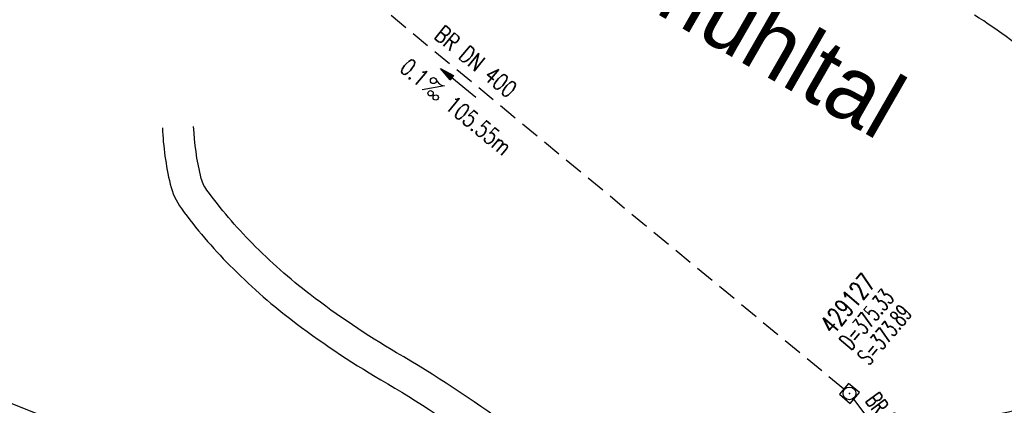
# Model space of a CAD drawing. Extents: x 450316 to 454644, y 428795 to 436505.
# Tile 24 of 256: x 453938 to 454042, y 429263 to 429304. Entities that reach past the tile are written whole.
import ezdxf
from ezdxf.enums import TextEntityAlignment as Align

# ---------------------------------------------------------------- set-up
doc = ezdxf.new("R2010")
doc.units = 0
doc.header["$LTSCALE"] = 2
doc.header["$MEASUREMENT"] = 0
for name, pattern in [('ACHSE', [5.5, 4, -0.5, 0.5, -0.5]), ('AUSGEZOGEN', [0]), ('GESTRICH-X2', [1.5, 1, -0.5])]:
    doc.linetypes.add(name, pattern=pattern)
doc.layers.get('0').update_dxf_attribs({"linetype": 'CONTINUOUS'})
for name, color, linetype in [('ACHSETOP', 1, 'ACHSE'), ('FBR', 8, 'CONTINUOUS'), ('KANAL', 7, 'GESTRICH-X2'), ('PFEIL', 7, 'CONTINUOUS'), ('SCHACHTNR', 6, 'CONTINUOUS'), ('SCHRIFT', 7, 'AUSGEZOGEN'), ('SCHSYMBOL', 7, 'CONTINUOUS'), ('TEXTO', 4, 'CONTINUOUS'), ('TEXTU', 4, 'CONTINUOUS'), ('WEG', 8, 'AUSGEZOGEN')]:
    doc.layers.add(name, color=color, linetype=linetype)
doc.styles.add('ROMANS', font='romans.shx', dxfattribs={"width": 0.8})
doc.styles.add('UNIR-O', font='unir_o.shx', dxfattribs={"height": 2.5})

# ---------------------------------------------------------------- blocks, each defined once
blk = doc.blocks.new('20')
blk.add_lwpolyline([(-0.75, -0.75), (0.75, -0.75), (0.75, 0.75), (-0.75, 0.75)], close=True)
blk.add_circle((0, 0), 0.676)
blk.add_point((0, 0))
blk = doc.blocks.new('PROM')
blk.add_line((1.57, 1.82), (0.02, 0.02))
for centre, radius in [((0.32, 1.51), 0.317), ((0.94, 0.29), 0.283), ((1.64, 0.29), 0.283)]:
    blk.add_circle(centre, radius)
blk.add_arc((0.99, 2.68), 1.03, 239.1414, 303.3549)
blk = doc.blocks.new('PFEIL2')
at = {"color": 0}
for p, q in [((0.88, 0), (-2.4, -0.01)), ((0.88, -0.27), (0.88, 0.28)), ((0.88, 0.28), (2.43, 0.01)), ((0.91, 0.27), (0.88, 0.26)), ((0.97, 0.26), (0.88, 0.25)), ((1.02, 0.25), (0.88, 0.23)), ((1.07, 0.24), (0.88, 0.21)), ((1.13, 0.23), (0.88, 0.19)), ((1.18, 0.22), (0.88, 0.17)), ((1.24, 0.21), (0.88, 0.15)), ((1.29, 0.21), (0.88, 0.14)), ((1.34, 0.2), (0.88, 0.12)), ((1.4, 0.19), (0.88, 0.1)), ((1.45, 0.18), (0.88, 0.08)), ((1.51, 0.17), (0.88, 0.06)), ((1.56, 0.16), (0.88, 0.04)), ((1.61, 0.15), (0.88, 0.02)), ((1.67, 0.14), (0.88, 0.01)), ((1.72, 0.13), (0.88, -0.01)), ((1.78, 0.12), (0.88, -0.03)), ((1.83, 0.11), (0.88, -0.05)), ((1.88, 0.1), (0.88, -0.07)), ((1.94, 0.09), (0.88, -0.09)), ((2.05, 0.08), (0.88, -0.12)), ((1.99, 0.08), (0.88, -0.11)), ((2.1, 0.07), (0.88, -0.14)), ((2.15, 0.06), (0.88, -0.16)), ((2.21, 0.05), (0.88, -0.18)), ((2.26, 0.04), (0.88, -0.2)), ((2.32, 0.03), (0.88, -0.22)), ((2.37, 0.02), (0.88, -0.23)), ((2.42, 0.01), (0.88, -0.25)), ((2.43, 0.01), (0.88, -0.27))]:
    blk.add_line(p, q, dxfattribs=at)

msp = doc.modelspace()

# ---------------------------------------------------------------- linework, layer by layer
at = {"layer": 'ACHSETOP', "flags": 128}
msp.add_lwpolyline([(452882.25, 430569.49), (452879.03, 430544.7), (452876.58, 430519.82), (452874.91, 430494.88), (452874.02, 430469.89), (452873.92, 430444.9), (452874.59, 430419.91), (452876.05, 430394.95), (452878.29, 430370.05), (452881.31, 430345.23), (452885.25, 430320.53), (452889.66, 430295.95), (452894.99, 430271.52), (452901.08, 430247.28), (452903.96, 430236.83), (452907.81, 430223.2), (452914.61, 430199.14), (452921.4, 430175.08), (452928.2, 430151.02), (452934.99, 430126.97), (452941.79, 430102.91), (452948.59, 430078.85), (452955.39, 430054.79), (452962.18, 430030.73), (452968.98, 430006.67), (452975.78, 429982.61), (452981.97, 429960.67), (452982.57, 429958.56), (452989.81, 429934.63), (452997.79, 429910.94), (453006.51, 429887.51), (453015.96, 429864.36), (453026.12, 429841.52), (453036.99, 429819.01), (453048.56, 429796.85), (453060.82, 429775.06), (453073.75, 429753.67), (453087.35, 429732.69), (453101.59, 429712.15), (453116.47, 429692.06), (453131.97, 429672.44), (453148.07, 429653.32), (453164.77, 429634.71), (453182.03, 429616.64), (453199.86, 429599.1), (453218.22, 429582.14), (453237.1, 429565.76), (453256.49, 429549.97), (453276.36, 429534.8), (453296.69, 429520.26), (453317.47, 429506.36), (453338.67, 429493.12), (453360.28, 429480.54), (453382.27, 429468.65), (453404.61, 429457.45), (453427.3, 429446.95), (453450.31, 429437.17), (453455.65, 429435.02), (453473.53, 429427.89), (453496.75, 429418.64), (453519.97, 429409.38), (453543.2, 429400.12), (453566.42, 429390.87), (453589.64, 429381.61), (453612.87, 429372.36), (453636.09, 429363.1), (453659.31, 429353.84), (453682.54, 429344.59), (453705.76, 429335.33), (453728.98, 429326.08), (453752.21, 429316.82), (453775.43, 429307.57), (453798.65, 429298.31), (453821.88, 429289.05), (453845.1, 429279.8), (453868.32, 429270.54), (453891.55, 429261.28), (453896.83, 429259.18), (453961.22, 429233.52, -0.000003), (453966.34, 429231.47, -0.000001), (453992.07, 429221.22, -0.003794), (454011.42, 429213.34, -0.001728), (454053.72, 429195.55, -0.007748), (454090.31, 429179.35, -0.005168), (454144.52, 429153.66, -0.006197), (454189.08, 429131.27, -0.006166), (454233.31, 429107.68, -0.005197), (454276.72, 429083.23, -0.005161), (454319.92, 429057.71, -0.004418), (454344.17, 429042.75, -0.003181), (454377.54, 429021.46, -0.001663), (454389.57, 429013.62)], format="xyb", dxfattribs=at)
at = {"layer": 'FBR', "flags": 128}
for points in [[(453276.71, 431178.63, -0.000118), (453287.06, 431188.26, -0.000276), (453291.49, 431192.36, -0.000001), (453311.41, 431210.82, -0.000243), (453311.47, 431210.88, -0.000468), (453320.71, 431219.4, 0.000406), (453331.34, 431229.21, 0.000197), (453340.22, 431237.43, -0.00015), (453349.11, 431245.64, -0.000461), (453368.01, 431263.09, 0.000541), (453384.11, 431277.95, 0.000242), (453392.43, 431285.66, -0.000279)], [(454016.2, 429232.18, -0.001894), (454023.26, 429229.19, -0.006661), (454025.25, 429228.31, -0.000067), (454046.62, 429218.49, -0.000991), (454048.07, 429217.82, -0.000004), (454063.75, 429210.53, 0.000012), (454069.82, 429207.71, 0.000001), (454080.23, 429202.87, -0.000001), (454090.64, 429198.04, -0.000067), (454100.94, 429193.25, -0.000055), (454113.54, 429187.39, -0.001755), (454120.7, 429184.03, -0.000757), (454137.27, 429176.15, -0.001318), (454149.31, 429170.36, -0.0016), (454159.21, 429165.53, -0.001796)], [(454167.56, 429139.76, 0.001369), (454155.48, 429145.79, 0.001169), (454144.31, 429151.31, 0.001053), (454131.87, 429157.37, 0.00162), (454117.76, 429164.16, 0.002438), (454108.35, 429168.59, 0.001502), (454100.33, 429172.29, 0.000792), (454085.1, 429179.24, 0.000886), (454068.29, 429186.83, 0.002021), (454060.9, 429190.12, 0.002226), (454052.6, 429193.73, 0.001234), (454037.59, 429200.13, 0.0007), (454022.91, 429206.33, 0.001042), (454013.04, 429210.46, 0.001252), (454012.61, 429210.63, 0.00003), (453994.39, 429218.09, 0.003045), (453988.6, 429220.42, 0.001492), (453976.74, 429225.07)]]:
    msp.add_lwpolyline(points, format="xyb", dxfattribs=at)
at = {"layer": 'FBR'}
for points in [[(453977.46, 429346.17, -0.000179), (453977.78, 429346.01, -0.00055), (453984.14, 429342.79, -0.000483), (453991.39, 429339.1, -0.000964), (453999.2, 429335.1, -0.000442), (454016.21, 429326.32, -0.00818), (454023.49, 429322.4, -0.003495), (454040.32, 429312.83, -0.023613), (454054.83, 429303.5, -0.058071), (454060.05, 429298.79, -0.009107), (454062.83, 429295.5, -0.003315), (454070.25, 429286.28, -0.007556), (454075.28, 429279.74, 0.010753), (454078.85, 429275.16, 0.066312), (454083.88, 429270.42, 0.04253), (454093.12, 429264.91, 0.011327), (454101.06, 429261.28, 0.015069), (454107.16, 429258.86, 0.012163), (454115.72, 429256, -0.009141), (454127.13, 429252.26, -0.014003), (454128.57, 429251.71, -0.004279), (454133.23, 429249.74)], [(453987.86, 429245.38, 0.00001), (453990.54, 429246.53, 0.000091), (453993.51, 429247.8, -0.000075), (453997.14, 429249.36, -0.006783), (454003.21, 429251.87, -0.006638), (454009.48, 429254.26, -0.017366), (454013.7, 429255.65, -0.006485), (454025.17, 429258.81, -0.01225), (454031.12, 429260.22, 0.006506), (454042.35, 429262.73, 0.025226), (454045.63, 429263.68, 0.010782), (454053.1, 429266.46, 0.094963), (454057.75, 429271.7, 0.135505), (454059.06, 429276.48, 0.079319), (454057.79, 429284.31, 0.093432), (454054.52, 429290.22, 0.034602), (454046.11, 429299.05, 0.045743), (454038.76, 429304.64, 0.003)], [(453904.89, 429276.49, -0.000877), (453911.5, 429273.81, 0.001614), (453924.06, 429268.74, 0.000365), (453924.25, 429268.67, 0.000003), (453949.54, 429258.6, 0.000486), (453956.42, 429255.87, 0.000115), (453964.04, 429252.86)]]:
    msp.add_lwpolyline(points, format="xyb", dxfattribs=at)
at = {"layer": 'KANAL'}
for p, q in [((453944.69, 429331.34), (454024.97, 429265.12)), ((454025.97, 429264.06), (454035.97, 429250.5))]:
    msp.add_line(p, q, dxfattribs=at)
at = {"layer": 'WEG'}
msp.add_lwpolyline([(454009.48, 429254.26, -0.043106), (453989.68, 429261.05, 0.001987), (453989.44, 429261.23, 0.026545), (453977.67, 429268.96, -0.031807), (453968.51, 429275.12, -0.034022), (453962.4, 429280.52, -0.03715), (453957.61, 429286.15, -0.099656), (453956.96, 429287.55, -0.047011), (453956.21, 429292.88, 0.047011)], format="xyb", dxfattribs=at)
at = {"layer": 'WEG', "flags": 128}
msp.add_lwpolyline([(453952.9, 429292.73, 0.047011), (453953.73, 429286.78, 0.099656), (453954.92, 429284.19, 0.03715), (453960.03, 429278.19, 0.034022), (453966.48, 429272.49, 0.031807), (453976, 429266.1, -0.026545), (453987.47, 429258.55, -0.031434), (453990.78, 429255.78, -0.015045), (453997.14, 429249.36)], format="xyb", dxfattribs=at)

# ---------------------------------------------------------------- block references
at = {"layer": 'PFEIL', "rotation": 140.4787}
msp.add_blockref('PFEIL2', (453984.19, 429297.47), dxfattribs=at)
at = {"layer": 'SCHSYMBOL', "rotation": 139.8853261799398}
msp.add_blockref('20', (454025.54, 429264.66), dxfattribs=at)
at = {"layer": 'TEXTU', "rotation": 320.4787}
msp.add_blockref('PROM', (453980.35, 429296.75), dxfattribs=at)

# ---------------------------------------------------------------- texts
at = {"layer": 'SCHACHTNR', "style": 'ROMANS'}
for s, height, width, p in [('429127', 2, 0.7, (454023.8, 429270.76)), ('D=375.33', 1.8, 0.6, (454025.7, 429269.12)), ('S=373.89', 1.8, 0.6, (454027.61, 429267.52))]:
    msp.add_text(s, height=height, rotation=49.8853, dxfattribs=dict(at, width=width)).set_placement(p)
at = {"layer": 'SCHRIFT', "style": 'UNIR-O'}
msp.add_text('AS Altmühltal', height=7, rotation=330.1065, dxfattribs=at).set_placement((453979.82, 429319.35))
at = {"layer": 'TEXTO', "style": 'ROMANS'}
for rotation, width, p in [(320.4787, 0.75, (453985.47, 429299.03)), (306.3224, 0.6, (454029.58, 429260.57))]:
    msp.add_text('BR DN 400', height=1.8, rotation=rotation, dxfattribs=dict(at, width=width)).set_placement(p, align=Align.CENTER)
at = {"layer": 'TEXTU', "style": 'ROMANS', "width": 0.75}
for s, p in [('0.1', (453977.87, 429298.81)), ('105.55m', (453982.66, 429294.84))]:
    msp.add_text(s, height=1.8, rotation=320.4787, dxfattribs=at).set_placement(p)

doc.saveas('drawing.dxf')
